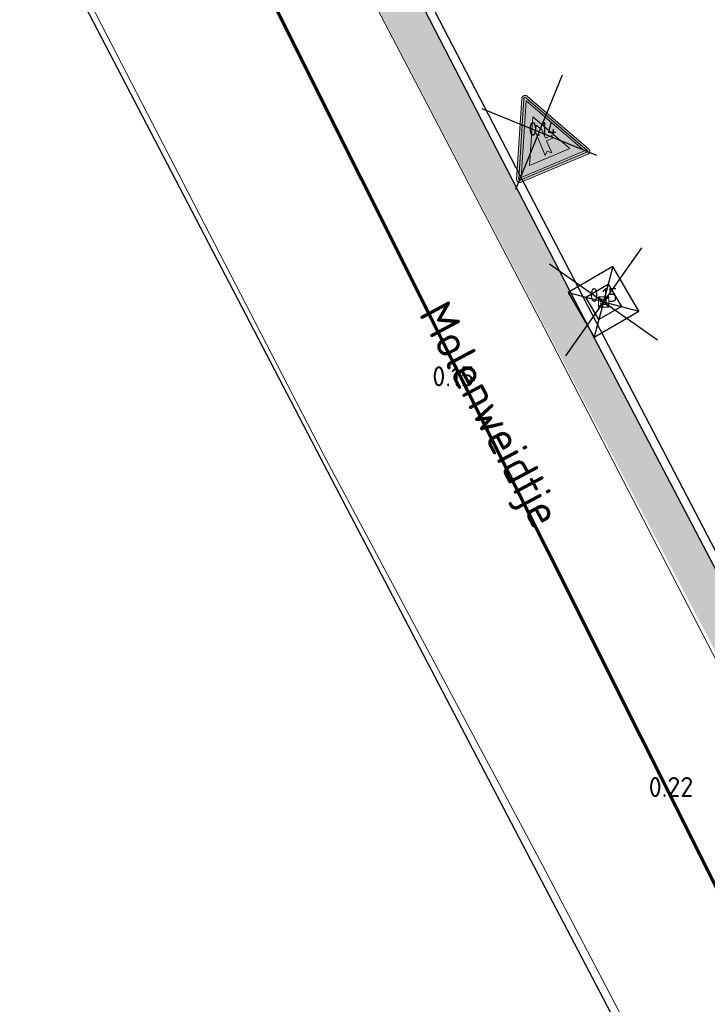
# Model space of a CAD drawing. Header units: metres. Extents: x 108651 to 109770, y 520801 to 521818.
# Tile 31 of 66: x 109093 to 109106, y 521190 to 521208. Entities that reach past the tile are written whole.
import ezdxf
from ezdxf.enums import TextEntityAlignment as Align

# ---------------------------------------------------------------- set-up
doc = ezdxf.new("R2010")
doc.units = ezdxf.units.M
for name, color, linetype, lineweight in [('B-WE-IE-MEUBILAIR_WEGMEUBILAIR_PAAL-KUNSTSTOF-S', 253, 'Continuous', 0), ('B-WE-OG-TOPOGRAFIE-T18', 253, 'Continuous', 18), ('B-WE-VH-VERHARDING_ACHTERKANTBAND-G', 253, 'Continuous', 25), ('B-WE-VH-VERHARDING_ASFALT-GV', 253, 'Continuous', 18), ('B-WE-VH-VERHARDING_BETONSTRAATSTEEN-A-200', 253, 'Continuous', 18), ('N-WE-KG-WERKGRENS_FASE 3A-G', 10, 'XX-WERKGRENS_CIRCEL', 70), ('V-WE-IE-MEUBILAIR_WEGMEUBILAIR_PAAL_KUNSTSTOF-S-200', 7, 'Continuous', 25), ('V-WE-VH-KANTOPSLUITING_OPSLUITBAND_150X250-G', 150, 'VH-OPSLUITBAND_150X250_A-V', 25), ('V-WE-VH-KANTVERHARDING-G', 4, 'Continuous', 25), ('V-WE-VW-VERKEERSTEKEN_BORD-S-200', 7, 'Continuous', 25), ('X-XX-AL-T18', 253, 'Continuous', 18)]:
    doc.layers.add(name, color=color, linetype=linetype, lineweight=lineweight)
doc.layers.add('B-WE-IE-MEUBILAIR_WEGMEUBILAIR_PAAL-KUNSTSTOF-S-HGT', color=253, linetype='Continuous')
doc.layers.add('B-WE-IE-MEUBILAIR_WEGMEUBILAIR_VERKEERSBORD-S-HGT', color=253, linetype='Continuous')
doc.styles.add('ISOCP', font='isocp.shx', dxfattribs={"width": 0.8})
doc.styles.add('NLCS-ISO-M200-T18', font='NLCS-ISO.ttf', dxfattribs={"height": 0.36})
doc.styles.add('NLCS-ISO-M250-T18', font='NLCS-ISO.ttf', dxfattribs={"height": 0.45})
doc.linetypes.add('VH-OPSLUITBAND_150X250_A-V', pattern='A,4,[24,NLCS.SHX,S=1,R=0,X=0,Y=0],4,-1,2,-1', length=12)
doc.linetypes.add('XX-WERKGRENS_CIRCEL', pattern='A,10,-2.5,[69,NLCS.SHX,S=1,R=0,X=0,Y=0],-2.5', length=15)

# ---------------------------------------------------------------- blocks, each defined once
blk = doc.blocks.new('SIE-WEG_PAAL_KUNSTSTOF')
for p, q in [((-0.1877334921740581, 0.1877329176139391), (0.1872665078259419, -0.1872670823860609)), ((0.1872665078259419, 0.1877329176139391), (-0.1877334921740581, -0.1872670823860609))]:
    blk.add_line(p, q)
at = {"flags": 128}
for points in [[(-0.1877334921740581, -0.1872670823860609), (0.1872665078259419, -0.1872670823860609), (0.1872665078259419, 0.1877329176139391), (-0.1877334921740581, 0.1877329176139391)], [(-0.0939834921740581, 0.09398291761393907), (0.09398349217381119, 0.09398291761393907), (0.09398349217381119, -0.09398291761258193), (-0.0939834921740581, -0.09398291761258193)]]:
    blk.add_lwpolyline(points, close=True, dxfattribs=at)
blk = doc.blocks.new('V-SIE-WEG_PAAL_KUNSTSTOF-SO')
for p, q in [((-0.999125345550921, 2.167270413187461), (0.9991253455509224, -2.167270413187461)), ((2.167270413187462, 0.9991253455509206), (-2.167270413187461, -0.999125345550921)), ((-0.9375, 0.9375000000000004), (0.9375, -0.9375000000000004)), ((0.9375, 0.9375000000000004), (-0.9375, -0.9375000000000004))]:
    blk.add_line(p, q)
at = {"flags": 128}
for points in [[(-0.9375, -0.9375000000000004), (0.9375, -0.9375000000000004), (0.9375, 0.9375000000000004), (-0.9375, 0.9375000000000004)], [(-0.4687499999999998, 0.4687500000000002), (0.4710849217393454, 0.4687500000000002), (0.4710849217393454, -0.4710791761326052), (-0.4687499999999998, -0.4710791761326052)]]:
    blk.add_lwpolyline(points, close=True, dxfattribs=at)
blk = doc.blocks.new('V-SVW-VERKEERSTEKEN_BORD_B05-SO')
at = {"true_color": 0xffffff}
h = blk.add_hatch(color=7, dxfattribs=at)
h.dxf.hatch_style = 1
h.paths.add_polyline_path([(-3.33066907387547e-16, -3.364589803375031), (-3.264589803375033, -3.36458980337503, -0.5575365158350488), (-3.354032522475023, -3.219868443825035), (-0.08944271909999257, 3.309311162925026, -0.2840790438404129), (-3.33066907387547e-16, 3.36458980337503), (-3.33066907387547e-16, 3.564589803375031, 0.2840790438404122), (-0.2683281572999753, 3.398753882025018), (-3.532917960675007, -3.130425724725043, 0.5575365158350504), (-3.264589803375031, -3.56458980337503), (-3.33066907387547e-16, -3.56458980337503)])
h = blk.add_hatch(color=7, dxfattribs=at)
h.dxf.hatch_style = 1
h.paths.add_polyline_path([(3.532917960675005, -3.130425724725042), (0.2683281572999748, 3.398753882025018, 0.2840790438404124), (-3.33066907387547e-16, 3.564589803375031), (-3.33066907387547e-16, 3.36458980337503, -0.2840790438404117), (0.08944271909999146, 3.309311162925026), (3.354032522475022, -3.219868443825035, -0.55753651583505), (3.264589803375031, -3.364589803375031), (-3.33066907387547e-16, -3.36458980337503), (-2.775557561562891e-16, -3.56458980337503), (3.26458980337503, -3.564589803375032, 0.5575365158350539)])
h = blk.add_hatch(color=7, dxfattribs=at)
h.dxf.hatch_style = 1
h.paths.add_polyline_path([(-2.220446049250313e-16, 3.040983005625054), (-2.220446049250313e-16, 3.36458980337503, 0.2840790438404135), (-0.08944271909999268, 3.309311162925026), (-3.354032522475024, -3.219868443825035, 0.5575365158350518), (-3.264589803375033, -3.36458980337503), (-2.220446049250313e-16, -3.364589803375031), (-2.220446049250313e-16, -3.164589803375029), (-3.102786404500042, -3.164589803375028)])
h = blk.add_hatch(color=7, dxfattribs=at)
h.dxf.hatch_style = 1
h.paths.add_polyline_path([(-3.885780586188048e-16, 3.040983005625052), (-3.102786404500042, -3.164589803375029), (-3.885780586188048e-16, -3.164589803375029), (-4.440892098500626e-16, -2.46458980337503), (-1.970162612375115, -2.46458980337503), (-3.33066907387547e-16, 1.4757354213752)], flags=17)
h = blk.add_hatch(color=7, dxfattribs=at)
h.dxf.hatch_style = 1
h.paths.add_polyline_path([(0.08944271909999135, 3.309311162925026, 0.2840790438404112), (-2.220446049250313e-16, 3.36458980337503), (0, 3.04098300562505), (3.102786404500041, -3.164589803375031), (0, -3.164589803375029), (0, -3.36458980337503), (3.26458980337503, -3.364589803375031, 0.5575365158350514), (3.354032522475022, -3.219868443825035)])
h = blk.add_hatch(color=7, dxfattribs=at)
h.dxf.hatch_style = 1
h.paths.add_polyline_path([(-3.33066907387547e-16, 3.040983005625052), (-3.33066907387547e-16, 1.475735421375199), (1.970162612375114, -2.46458980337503), (-3.33066907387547e-16, -2.46458980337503), (-3.33066907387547e-16, -3.164589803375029), (3.102786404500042, -3.164589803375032)], flags=17)
h = blk.add_hatch(color=7, dxfattribs=at)
h.dxf.hatch_style = 1
h.paths.add_polyline_path([(-0.3132079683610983, 0.1171057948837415), (-2.220446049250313e-16, 0.6785218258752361), (-1.110223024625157e-16, 1.4757354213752), (-1.970162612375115, -2.46458980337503), (-3.33066907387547e-16, -2.46458980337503), (-3.33066907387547e-16, -1.87406503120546), (-0.3132079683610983, -2.187282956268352)])
h = blk.add_hatch(color=7, dxfattribs=at)
h.dxf.hatch_style = 1
h.paths.add_polyline_path([(-2.220446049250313e-16, 1.475735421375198), (-2.220446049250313e-16, 0.6785218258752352), (0.3156672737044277, 0.1171057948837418), (0.3156672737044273, -0.7362330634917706), (0.9225083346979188, -0.7362330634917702), (0.9225083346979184, -0.995605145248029), (0.3156672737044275, -0.995605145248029), (0.3156672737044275, -2.187282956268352), (0, -1.874065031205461), (0, -2.46458980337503), (1.970162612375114, -2.46458980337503)], flags=17)
h = blk.add_hatch(color=7, dxfattribs=at)
h.dxf.hatch_style = 1
h.paths.add_polyline_path([(-0.3132079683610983, -2.187282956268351), (-5.273559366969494e-16, -1.87406503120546), (0.3156672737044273, -2.187282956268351), (0.3156672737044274, -0.995605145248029), (0.9225083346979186, -0.995605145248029), (0.9225083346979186, -0.7362330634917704), (0.3156672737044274, -0.7362330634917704), (0.3156672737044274, 0.1171057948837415), (-5.412337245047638e-16, 0.6785218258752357), (-0.3132079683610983, 0.1171057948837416)])
at = {"color": 250, "true_color": 0x191919}
for points in [[(-3.95, -3.95), (3.95, 3.95)], [(-3.95, 3.95), (3.95, -3.95)]]:
    blk.add_lwpolyline(points, dxfattribs=at)
at = {"color": 250, "lineweight": 0, "true_color": 0x191919}
for points in [[(3.532917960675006, -3.130425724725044), (0.2683281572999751, 3.398753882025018, 0.6180339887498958), (-0.2683281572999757, 3.398753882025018), (-3.532917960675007, -3.130425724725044, 0.5575365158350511), (-3.26458980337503, -3.56458980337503), (3.26458980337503, -3.564589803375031, 0.5575365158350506)], [(3.354032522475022, -3.219868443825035), (0.08944271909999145, 3.309311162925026, 0.6180339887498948), (-0.08944271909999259, 3.309311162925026), (-3.354032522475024, -3.219868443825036, 0.5575365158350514), (-3.264589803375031, -3.36458980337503), (3.26458980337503, -3.364589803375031, 0.5575365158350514)]]:
    blk.add_lwpolyline(points, format="xyb", close=True, dxfattribs=at)
for points in [[(3.102786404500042, -3.164589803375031), (-5.689893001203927e-16, 3.040983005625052), (-3.102786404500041, -3.164589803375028)], [(1.970162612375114, -2.46458980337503), (-5.689893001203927e-16, 1.475735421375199), (-1.970162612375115, -2.46458980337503)], [(0.3156672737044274, -0.7362330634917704), (0.3156672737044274, 0.1171057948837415), (-5.689893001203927e-16, 0.6785218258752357), (-0.3132079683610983, 0.1171057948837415), (-0.3132079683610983, -2.187282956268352), (-5.689893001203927e-16, -1.87406503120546), (0.3156672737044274, -2.187282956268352), (0.3156672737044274, -0.995605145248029), (0.9225083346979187, -0.995605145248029), (0.9225083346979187, -0.7362330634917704)]]:
    blk.add_lwpolyline(points, close=True, dxfattribs=at)

msp = doc.modelspace()

# ---------------------------------------------------------------- hatches: boundary and pattern name
at = {"layer": 'B-WE-VH-VERHARDING_BETONSTRAATSTEEN-A-200'}
h = msp.add_hatch(dxfattribs=at)
h.set_pattern_fill('AVH-BSS_KEIFORMAAT_ELLEBOOG-SO', color=256, scale=0.2, angle=28, pattern_type=2)
h.set_pattern_definition([(28, (0, 0), (0.08682996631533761, 0.2840080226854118), [0.63, -0.21]), (298, (-0.1971780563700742, 0.3708379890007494), (0.0868299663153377, 0.2840080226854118), [0.63, -0.21])])
edge = h.paths.add_edge_path()
edge.add_line((109084.4044092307, 521238.3107498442), (109087.9876052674, 521231.3112812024))
edge.add_line((109087.9876052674, 521231.3112812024), (109090.3084491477, 521226.8253920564))
edge.add_line((109090.3084491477, 521226.8253920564), (109092.1186230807, 521223.3265614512))
edge.add_line((109092.1186230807, 521223.3265614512), (109093.652745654, 521220.3732760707))
edge.add_line((109093.652745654, 521220.3732760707), (109095.4583803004, 521216.9123673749))
edge.add_line((109095.4583803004, 521216.9123673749), (109098.2089453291, 521211.6402850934))
edge.add_line((109098.2089453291, 521211.6402850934), (109103.3983395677, 521201.7527431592))
edge.add_line((109103.3983395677, 521201.7527431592), (109106.4485973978, 521195.9409757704))
edge.add_line((109106.4485973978, 521195.9409757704), (109106.837, 521195.04))
edge.add_line((109106.837, 521195.04), (109107.4961788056, 521194.1534543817))
edge.add_line((109107.4961788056, 521194.1534543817), (109107.617, 521194.017))
edge.add_arc((109112.609799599, 521198.4377888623), 6.668689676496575, 221.5227337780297, 281.7778795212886)
edge.add_line((109113.971, 521191.9095), (109114.6668685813, 521192.2110446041))
edge.add_line((109114.6668685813, 521192.2110446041), (109113.9347, 521192.052))
edge.add_line((109113.9347, 521192.052), (109113.3155, 521191.9882))
edge.add_line((109113.3155, 521191.9882), (109112.6931, 521191.9835))
edge.add_line((109112.6931, 521191.9835), (109112.073, 521192.038))
edge.add_line((109112.073, 521192.038), (109111.4538, 521192.1528))
edge.add_line((109111.4538, 521192.1528), (109110.8485, 521192.3266))
edge.add_line((109110.8485, 521192.3266), (109110.2627, 521192.5577))
edge.add_line((109110.2627, 521192.5577), (109109.7018, 521192.8441))
edge.add_arc((109111.1936973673, 521195.7659059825), 3.280656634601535, 231.9351784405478, 242.95078212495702, ccw=False)
edge.add_arc((109112.1430017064, 521196.9781307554), 4.820353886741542, 210.2886989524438, 231.9351784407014, ccw=False)
edge.add_line((109107.98065, 521194.54695), (109107.7769, 521194.8907))
edge.add_line((109107.7769, 521194.8907), (109107.0459074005, 521196.2837535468))
edge.add_line((109107.0459074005, 521196.2837535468), (109101.5754201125, 521206.7850358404))
edge.add_line((109101.5754201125, 521206.7850358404), (109099.032, 521211.721))
edge.add_line((109099.032, 521211.721), (109097.6715946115, 521214.3139326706))
edge.add_line((109097.6715946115, 521214.3139326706), (109094.7312806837, 521219.9181710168))
edge.add_line((109094.7312806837, 521219.9181710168), (109092.9726222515, 521223.2734146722))
edge.add_line((109092.9726222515, 521223.2734146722), (109091.0573574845, 521226.926021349))
edge.add_line((109091.0573574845, 521226.926021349), (109089.525, 521229.823))
edge.add_line((109089.525, 521229.823), (109088.9509771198, 521230.7744844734))
edge.add_line((109088.9509771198, 521230.7744844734), (109084.4044092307, 521238.3107498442))

# ---------------------------------------------------------------- linework, layer by layer
at = {"layer": 'B-WE-VH-VERHARDING_ACHTERKANTBAND-G'}
msp.add_lwpolyline([(109094.0827094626, 521209.4803605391), (109094.284, 521209.094), (109098.828, 521200.354), (109102.707, 521192.938), (109106.393, 521185.9)], dxfattribs=at)
at = {"layer": 'B-WE-VH-VERHARDING_ASFALT-GV', "flags": 128}
for points in [[(109098.208896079, 521211.6403794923), (109098.435, 521211.207), (109102.955, 521202.548), (109106.837, 521195.04)], [(109094.1755310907, 521209.5370075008), (109094.4, 521209.104), (109098.896, 521200.395), (109102.846, 521192.98), (109106.459, 521186.076), (109110.792, 521177.846), (109111.979, 521175.52), (109112.0309287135, 521175.4205001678)]]:
    msp.add_lwpolyline(points, dxfattribs=at)
at = {"layer": 'N-WE-KG-WERKGRENS_FASE 3A-G', "flags": 128}
msp.add_lwpolyline([(109325.9852332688, 521089.8910932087), (109318.9760571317, 521087.0978909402), (109317.7590229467, 521090.309987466), (109323.357371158, 521094.5927836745), (109238.4538672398, 521245.3845682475), (109219.9931327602, 521235.5744317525), (109207.9749459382, 521226.8774087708), (109134.3515441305, 521188.2917444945), (109146.6808526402, 521162.0380111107), (109133.2028725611, 521154.3715778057), (109125.1393559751, 521169.6245271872), (109118.9696618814, 521166.6262537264), (109096.8843987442, 521210.7721939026), (109081.120412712, 521240.820995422), (109089.4095320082, 521256.9049150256), (109098.8363948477, 521261.0039478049), (109100.7729388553, 521257.6256264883, 0.4639930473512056), (109111.2854145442, 521254.2801179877), (109161.4842590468, 521279.6825050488), (109182.4904605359, 521274.1877775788), (109197.3839371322, 521282.2296759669), (109207.4112759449, 521265.0189018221), (109222.7429781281, 521273.1301225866), (109202.6840457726, 521306.8191775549), (109330.8540994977, 521375.9574288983), (109334.104, 521366.956), (109359.3516825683, 521304.007), (109395.9162471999, 521316.7672097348), (109395.0141397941, 521304.6535815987), (109407.2230513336, 521303.0447394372), (109419.64739346, 521302.2786755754), (109418.2075103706, 521287.5559015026), (109409.707725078, 521288.4081365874), (109419.0129940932, 521237.7529619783), (109418.5617118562, 521234.8638802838), (109426.4451687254, 521234.1849934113), (109428.101254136, 521222.0663919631), (109422.3525718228, 521222.1982057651), (109444.1602323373, 521149.2477334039), (109444.2102913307, 521130.5296853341), (109415.0556148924, 521118.9952378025), (109417.9415997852, 521109.0171095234), (109389.799825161, 521098.7344669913), (109393.2185847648, 521089.1254520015), (109386.1181887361, 521086.7501851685), (109367.9337236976, 521091.6482577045), (109364.1064529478, 521102.4370652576)], format="xyb", close=True, dxfattribs=at)
at = {"layer": 'V-WE-VH-KANTOPSLUITING_OPSLUITBAND_150X250-G'}
msp.add_lwpolyline([(109099.52, 521211.092), (109103.672, 521203.077), (109107.839, 521195.083)], dxfattribs=at)
at = {"layer": 'V-WE-VH-KANTVERHARDING-G'}
msp.add_lwpolyline([(109099.032, 521211.721), (109103.533, 521202.986), (109107.702, 521195.032)], dxfattribs=at)

# ---------------------------------------------------------------- block references
at = {"layer": 'B-WE-IE-MEUBILAIR_WEGMEUBILAIR_PAAL-KUNSTSTOF-S', "xscale": 0.5, "yscale": 0.5}
msp.add_blockref('SIE-WEG_PAAL_KUNSTSTOF', (109103.958, 521203.155, 0.151), dxfattribs=at)
at = {"layer": 'V-WE-IE-MEUBILAIR_WEGMEUBILAIR_PAAL_KUNSTSTOF-S-200', "xscale": 0.5, "yscale": 0.5, "zscale": 0.5, "rotation": 30.1495806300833}
msp.add_blockref('V-SIE-WEG_PAAL_KUNSTSTOF-SO', (109103.9578832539, 521203.1551164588, 0.151), dxfattribs=at)
at = {"layer": 'V-WE-VW-VERKEERSTEKEN_BORD-S-200', "xscale": 0.2, "yscale": 0.2, "zscale": 0.2, "rotation": 22.85519461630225}
msp.add_blockref('V-SVW-VERKEERSTEKEN_BORD_B05-SO', (109102.7937716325, 521206.2282828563), dxfattribs=at)

# ---------------------------------------------------------------- texts
at = {"layer": 'B-WE-IE-MEUBILAIR_WEGMEUBILAIR_PAAL-KUNSTSTOF-S-HGT', "style": 'ISOCP'}
msp.add_text('0.15', height=0.25, dxfattribs=at).set_placement((109103.958, 521203.155, 0.151), align=Align.CENTER)
at = {"layer": 'B-WE-IE-MEUBILAIR_WEGMEUBILAIR_VERKEERSBORD-S-HGT', "style": 'ISOCP'}
msp.add_text('0.14', height=0.25, dxfattribs=at).set_placement((109102.854, 521206.159, 0.143), align=Align.CENTER)
at = {"layer": 'B-WE-OG-TOPOGRAFIE-T18', "style": 'NLCS-ISO-M250-T18'}
msp.add_text('Molenweidtje', height=0.6, rotation=298.1, dxfattribs=at).set_placement((109101.842, 521201.082), align=Align.MIDDLE)
at = {"layer": 'X-XX-AL-T18', "style": 'NLCS-ISO-M200-T18'}
for s, p in [('0.15', (109101.243, 521201.629, 0.151)), ('0.22', (109105.177, 521194.202, 0.219))]:
    msp.add_text(s, height=0.36, dxfattribs=at).set_placement(p, align=Align.CENTER)

doc.saveas('drawing.dxf')
